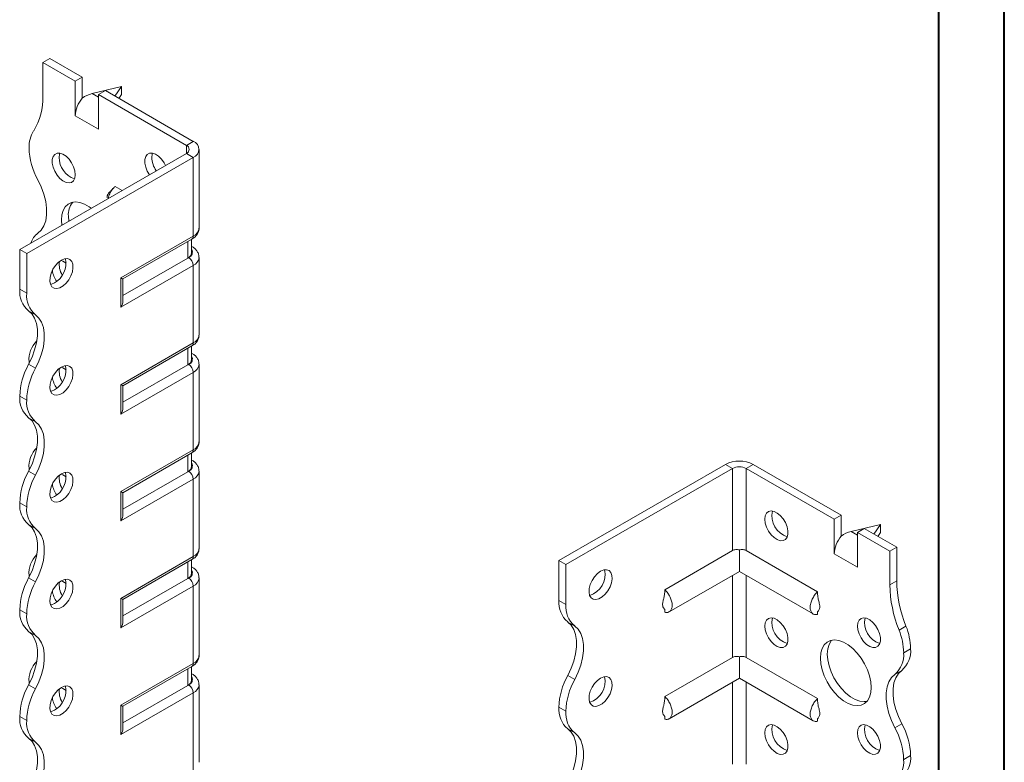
# Model space of a CAD drawing. Header units: millimetres. Extents: x 0 to 210, y 0 to 297.
# Tile 4 of 6: x 135 to 210, y 103 to 160. Entities that reach past the tile are written whole.
import ezdxf

# ---------------------------------------------------------------- set-up
doc = ezdxf.new("R2010")
doc.units = ezdxf.units.MM

msp = doc.modelspace()

# ---------------------------------------------------------------- linework, layer by layer
at = {"color": 7, "linetype": 'Continuous', "lineweight": 40}
for p, q in [((210.079, 0.215), (210.079, 297.215)), ((205.079, 5.215), (205.079, 292.215))]:
    msp.add_line(p, q, dxfattribs=at)
at = {"color": 7, "linetype": 'Continuous', "lineweight": 15}
for p, q in [((136.629, 156.717), (137.159, 157.024)), ((136.629, 156.717), (136.629, 154.154)), ((139.104, 155.289), (136.629, 156.717)), ((139.634, 155.595), (137.159, 157.024)), ((139.634, 155.595), (139.104, 155.289)), ((139.104, 152.635), (139.104, 155.289)), ((139.634, 154.002), (139.634, 155.595)), ((142.639, 154.88), (140.385, 154.345)), ((140.385, 154.345), (140.871, 154.064)), ((140.871, 154.268), (141.402, 154.574)), ((140.871, 151.614), (140.871, 154.268)), ((147.589, 150.39), (140.871, 154.268)), ((148.119, 150.696), (141.402, 154.574)), ((142.124, 154.158), (142.639, 154.88)), ((142.639, 154.268), (142.433, 153.979)), ((142.639, 154.88), (142.639, 154.268)), ((139.104, 152.635), (140.871, 151.614)), ((147.589, 150.39), (148.119, 150.696)), ((134.861, 142.43), (147.589, 149.778)), ((147.589, 150.39), (147.589, 149.778)), ((147.589, 149.778), (148.119, 149.472)), ((148.559, 144.062), (148.559, 150.084)), ((135.391, 142.124), (148.119, 149.472)), ((148.119, 143.45), (148.119, 149.472)), ((142.679, 146.944), (142.144, 147.253)), ((138.573, 144.98), (138.601, 144.589)), ((142.593, 140.26), (148.119, 143.45)), ((142.74, 140.175), (148.016, 143.221)), ((147.7, 141.779), (147.7, 143.038)), ((147.992, 142.187), (147.992, 143.208)), ((135.391, 142.124), (134.861, 142.43)), ((134.861, 139.389), (134.861, 142.43)), ((148.016, 142.658), (147.992, 142.671)), ((135.391, 139.083), (135.391, 142.124)), ((147.7, 141.779), (142.74, 138.915)), ((147.766, 141.817), (147.7, 141.779)), ((148.559, 135.897), (148.559, 141.817)), ((148.119, 141.204), (142.593, 138.014)), ((148.119, 135.284), (148.119, 141.204)), ((142.593, 138.014), (142.593, 140.26)), ((142.74, 138.507), (142.74, 140.175)), ((134.861, 139.389), (135.391, 139.083)), ((136.067, 137.431), (135.536, 137.737)), ((142.593, 132.094), (148.119, 135.284)), ((142.74, 132.01), (148.016, 135.056)), ((147.7, 133.613), (147.7, 134.873)), ((147.992, 134.021), (147.992, 135.042)), ((148.016, 134.492), (147.992, 134.506)), ((135.536, 133.654), (136.067, 133.348)), ((135.568, 133.854), (135.571, 133.719)), ((147.7, 133.613), (142.74, 130.75)), ((147.766, 133.651), (147.7, 133.613)), ((148.559, 127.731), (148.559, 133.651)), ((148.119, 133.039), (142.593, 129.849)), ((148.119, 127.119), (148.119, 133.039)), ((142.593, 129.849), (142.593, 132.094)), ((142.74, 130.342), (142.74, 132.01)), ((135.391, 130.917), (134.861, 131.223)), ((134.861, 131.223), (135.391, 130.917)), ((134.861, 131.223), (134.861, 131.223)), ((135.391, 130.917), (135.391, 130.917)), ((136.066, 129.266), (135.536, 129.572)), ((142.593, 123.929), (148.119, 127.119)), ((142.74, 123.844), (148.016, 126.89)), ((147.7, 125.448), (147.7, 126.708)), ((147.992, 125.856), (147.992, 126.877)), ((135.568, 125.689), (135.571, 125.554)), ((148.016, 126.327), (147.992, 126.34)), ((176.05, 118.652), (188.778, 126)), ((176.58, 118.346), (189.308, 125.694)), ((189.308, 125.694), (188.778, 126)), ((189.308, 125.694), (189.308, 119.413)), ((190.369, 125.694), (190.899, 126)), ((190.369, 119.413), (190.369, 125.694)), ((190.369, 125.694), (197.086, 121.816)), ((190.899, 126), (197.617, 122.122)), ((135.536, 125.489), (136.067, 125.183)), ((148.119, 124.874), (142.593, 121.683)), ((147.7, 125.448), (142.74, 122.584)), ((147.766, 125.486), (147.7, 125.448)), ((148.119, 118.954), (148.119, 124.874)), ((148.559, 119.566), (148.559, 125.486)), ((142.593, 121.683), (142.593, 123.929)), ((142.74, 122.176), (142.74, 123.844)), ((135.391, 122.752), (134.861, 123.058)), ((134.861, 123.057), (134.861, 123.058)), ((134.861, 123.057), (135.391, 122.751)), ((135.391, 122.751), (135.391, 122.752)), ((197.617, 122.122), (197.086, 121.816)), ((197.617, 120.529), (197.617, 122.122)), ((136.066, 121.1), (135.536, 121.407)), ((197.086, 119.162), (197.086, 121.816)), ((200.622, 121.408), (198.368, 120.872)), ((200.106, 120.685), (200.622, 121.408)), ((200.622, 121.408), (200.622, 120.795)), ((198.368, 120.872), (198.854, 120.591)), ((198.854, 120.796), (199.384, 121.102)), ((198.854, 118.142), (198.854, 120.796)), ((198.854, 120.796), (201.329, 119.367)), ((199.384, 121.102), (201.859, 119.673)), ((200.622, 120.795), (200.416, 120.506)), ((201.329, 119.367), (201.859, 119.673)), ((201.859, 119.673), (201.859, 117.109)), ((142.593, 115.764), (148.119, 118.954)), ((189.308, 119.413), (184.136, 116.427)), ((189.838, 119.468), (189.838, 117.83)), ((190.369, 119.413), (195.813, 116.27)), ((197.086, 119.162), (198.854, 118.142)), ((201.329, 119.367), (201.329, 116.803)), ((142.74, 115.679), (148.016, 118.725)), ((147.7, 117.282), (147.7, 118.542)), ((147.992, 117.691), (147.992, 118.711)), ((148.016, 118.162), (147.992, 118.175)), ((176.05, 118.652), (176.58, 118.346)), ((176.05, 115.611), (176.05, 118.652)), ((176.58, 115.305), (176.58, 118.346)), ((135.568, 117.523), (135.571, 117.389)), ((135.568, 117.523), (135.568, 117.523)), ((184.473, 114.733), (189.838, 117.83)), ((189.308, 117.524), (189.308, 111.248)), ((189.838, 117.83), (195.476, 114.576)), ((190.369, 111.248), (190.369, 117.524)), ((135.536, 117.324), (136.067, 117.017)), ((148.119, 116.708), (142.593, 113.518)), ((147.7, 117.282), (142.74, 114.419)), ((147.766, 117.321), (147.7, 117.282)), ((148.119, 110.788), (148.119, 116.708)), ((148.559, 111.401), (148.559, 117.32)), ((201.329, 116.803), (201.859, 117.109)), ((142.593, 113.518), (142.593, 115.764)), ((142.74, 114.011), (142.74, 115.679)), ((176.05, 115.611), (176.58, 115.305)), ((135.391, 114.586), (134.861, 114.892)), ((134.861, 114.892), (135.391, 114.586)), ((134.861, 114.892), (134.861, 114.892)), ((135.391, 114.586), (135.391, 114.586)), ((184.136, 114.923), (184.136, 114.699)), ((195.814, 114.76), (195.813, 114.542)), ((177.256, 113.653), (176.725, 113.959)), ((202.036, 113.339), (202.566, 113.646)), ((136.066, 112.935), (135.536, 113.241)), ((202.39, 111.61), (202.92, 111.916)), ((142.593, 107.598), (148.119, 110.788)), ((189.308, 111.248), (184.136, 108.262)), ((189.838, 111.302), (189.838, 109.665)), ((190.369, 111.248), (195.813, 108.105)), ((142.74, 107.514), (148.016, 110.559)), ((147.7, 109.117), (147.7, 110.377)), ((147.992, 109.525), (147.992, 110.546)), ((148.016, 109.996), (147.992, 110.01)), ((176.725, 109.877), (177.256, 109.57)), ((202.245, 110.264), (201.714, 109.958)), ((135.536, 109.158), (136.066, 108.852)), ((135.568, 109.359), (135.568, 109.218)), ((147.7, 109.117), (142.74, 106.254)), ((147.766, 109.155), (147.7, 109.117)), ((148.559, 103.235), (148.559, 109.155)), ((184.473, 106.568), (189.838, 109.665)), ((189.308, 109.359), (189.308, 103.083)), ((189.838, 109.665), (195.476, 106.41)), ((190.369, 103.083), (190.369, 109.359)), ((148.119, 108.543), (142.593, 105.353)), ((148.119, 102.623), (148.119, 108.543)), ((142.593, 105.353), (142.593, 107.598)), ((142.74, 105.845), (142.74, 107.514)), ((176.58, 107.139), (176.05, 107.445)), ((176.05, 107.445), (176.58, 107.139)), ((176.05, 107.445), (176.05, 107.445)), ((176.58, 107.139), (176.58, 107.139)), ((135.391, 106.422), (134.861, 106.728)), ((134.861, 106.726), (134.861, 106.728)), ((134.861, 106.726), (135.391, 106.42)), ((135.391, 106.42), (135.391, 106.422)), ((184.136, 106.758), (184.136, 106.534)), ((195.814, 106.595), (195.813, 106.377)), ((201.715, 105.875), (202.245, 106.181)), ((177.255, 105.488), (176.725, 105.794)), ((136.066, 104.77), (135.536, 105.076)), ((202.92, 103.751), (202.39, 103.445)), ((202.39, 103.444), (202.92, 103.751)), ((202.39, 103.445), (202.39, 103.444)), ((202.92, 103.751), (202.92, 103.751))]:
    msp.add_line(p, q, dxfattribs=at)
at = {"color": 7, "linetype": 'Continuous', "lineweight": 15, "flags": 128}
for points in [[(139.104, 148.144), (139.071, 148.438), (138.975, 148.749), (138.823, 149.052), (138.626, 149.326), (138.4, 149.55), (138.159, 149.707), (137.924, 149.787), (137.71, 149.782), (137.534, 149.694), (137.409, 149.529), (137.344, 149.299), (137.344, 149.021), (137.409, 148.716), (137.534, 148.406), (137.71, 148.115), (137.924, 147.863), (138.159, 147.671), (138.4, 147.551), (138.626, 147.513), (138.823, 147.56), (138.975, 147.688), (139.071, 147.888), (139.104, 148.144)], [(137.919, 149.788), (137.899, 149.727), (137.866, 149.471)], [(145.998, 148.859), (145.894, 149.053), (145.697, 149.326), (145.471, 149.55), (145.23, 149.708), (144.995, 149.788), (144.781, 149.783), (144.605, 149.695), (144.48, 149.53), (144.415, 149.299), (144.415, 149.021), (144.48, 148.716), (144.605, 148.407), (144.76, 148.145)], [(144.99, 149.788), (144.97, 149.728), (144.937, 149.471)], [(136.243, 143.671), (136.503, 143.916), (136.704, 144.239), (136.841, 144.63), (136.91, 145.08), (136.91, 145.576), (136.841, 146.105), (136.704, 146.654), (136.503, 147.209), (136.243, 147.754)], [(140.312, 145.577), (140.167, 145.683), (139.808, 145.891), (139.455, 146.018), (139.121, 146.061), (138.816, 146.019), (138.55, 145.893), (138.334, 145.688), (138.174, 145.409), (138.076, 145.067), (138.043, 144.674), (138.07, 144.283)], [(148.016, 142.658), (148.016, 142.658), (147.992, 142.669)], [(138.043, 141.614), (137.804, 141.438), (137.584, 141.2), (137.397, 140.917), (137.258, 140.609), (137.178, 140.301), (137.161, 140.014), (137.21, 139.77), (137.321, 139.587), (137.485, 139.479), (137.691, 139.453), (137.923, 139.512), (138.163, 139.651), (138.395, 139.86), (138.601, 140.123), (138.765, 140.421), (138.876, 140.732), (138.925, 141.032), (138.908, 141.3), (138.828, 141.516), (138.689, 141.662), (138.502, 141.73), (138.281, 141.713), (138.043, 141.614)], [(138.396, 141.387), (138.159, 141.542), (138.018, 141.599)], [(137.513, 139.878), (137.274, 139.779), (137.212, 139.766)], [(135.536, 137.737), (135.796, 137.492), (135.997, 137.169), (136.133, 136.778), (136.203, 136.329), (136.203, 135.833), (136.133, 135.303), (135.997, 134.754), (135.796, 134.199), (135.536, 133.654)], [(136.067, 133.348), (136.326, 133.893), (136.527, 134.448), (136.664, 134.997), (136.733, 135.526), (136.733, 136.022), (136.664, 136.472), (136.527, 136.863), (136.326, 137.186), (136.067, 137.431)], [(148.016, 134.492), (148.016, 134.492), (147.992, 134.504)], [(138.043, 133.448), (137.804, 133.273), (137.584, 133.034), (137.397, 132.751), (137.258, 132.444), (137.178, 132.136), (137.161, 131.849), (137.21, 131.605), (137.321, 131.422), (137.485, 131.314), (137.691, 131.288), (137.923, 131.347), (138.163, 131.486), (138.395, 131.695), (138.601, 131.958), (138.765, 132.256), (138.876, 132.566), (138.925, 132.867), (138.908, 133.135), (138.828, 133.35), (138.689, 133.497), (138.502, 133.565), (138.281, 133.548), (138.043, 133.448)], [(138.396, 133.222), (138.159, 133.377), (138.018, 133.434)], [(137.513, 131.713), (137.274, 131.613), (137.212, 131.6)], [(135.536, 129.572), (135.796, 129.327), (135.996, 129.004), (136.133, 128.613), (136.203, 128.163), (136.203, 127.667), (136.133, 127.138), (135.997, 126.589), (135.796, 126.034), (135.536, 125.489)], [(136.067, 125.183), (136.326, 125.728), (136.527, 126.282), (136.664, 126.832), (136.733, 127.361), (136.733, 127.857), (136.664, 128.307), (136.527, 128.698), (136.326, 129.02), (136.066, 129.266)], [(148.016, 126.327), (148.016, 126.327), (147.992, 126.338)], [(138.043, 125.283), (137.804, 125.107), (137.584, 124.869), (137.397, 124.586), (137.258, 124.279), (137.178, 123.97), (137.161, 123.683), (137.21, 123.439), (137.321, 123.257), (137.485, 123.148), (137.691, 123.123), (137.923, 123.181), (138.163, 123.32), (138.395, 123.529), (138.601, 123.792), (138.765, 124.09), (138.876, 124.401), (138.925, 124.701), (138.908, 124.969), (138.828, 125.185), (138.689, 125.332), (138.502, 125.399), (138.281, 125.383), (138.043, 125.283)], [(138.396, 125.056), (138.159, 125.211), (138.018, 125.268)], [(137.513, 123.548), (137.274, 123.448), (137.212, 123.435)], [(191.783, 121.816), (191.816, 122.072), (191.912, 122.272), (192.064, 122.399), (192.26, 122.446), (192.487, 122.408), (192.727, 122.289), (192.963, 122.096), (193.177, 121.845), (193.353, 121.554), (193.478, 121.244), (193.543, 120.939), (193.543, 120.661), (193.478, 120.431), (193.353, 120.265), (193.177, 120.177), (192.963, 120.173), (192.727, 120.252), (192.487, 120.41), (192.26, 120.634), (192.064, 120.908), (191.912, 121.211), (191.816, 121.521), (191.783, 121.816)], [(135.536, 121.407), (135.796, 121.161), (135.996, 120.839), (136.133, 120.448), (136.203, 119.998), (136.203, 119.502), (136.133, 118.972), (135.997, 118.423), (135.796, 117.869), (135.536, 117.324)], [(136.067, 117.017), (136.326, 117.563), (136.527, 118.117), (136.664, 118.666), (136.733, 119.196), (136.733, 119.692), (136.664, 120.141), (136.527, 120.533), (136.326, 120.855), (136.066, 121.1)], [(148.016, 118.161), (148.016, 118.162), (147.992, 118.173)], [(179.232, 117.836), (178.993, 117.66), (178.773, 117.422), (178.586, 117.139), (178.447, 116.832), (178.366, 116.523), (178.35, 116.236), (178.399, 115.992), (178.51, 115.81), (178.674, 115.701), (178.88, 115.676), (179.112, 115.734), (179.352, 115.873), (179.584, 116.082), (179.79, 116.345), (179.954, 116.643), (180.065, 116.954), (180.114, 117.254), (180.097, 117.522), (180.017, 117.738), (179.878, 117.885), (179.691, 117.952), (179.47, 117.936), (179.232, 117.836)], [(138.043, 117.117), (137.804, 116.942), (137.584, 116.704), (137.397, 116.42), (137.258, 116.113), (137.178, 115.805), (137.161, 115.518), (137.21, 115.274), (137.321, 115.091), (137.485, 114.983), (137.691, 114.957), (137.923, 115.016), (138.163, 115.155), (138.395, 115.364), (138.601, 115.627), (138.765, 115.925), (138.876, 116.236), (138.925, 116.536), (138.908, 116.804), (138.828, 117.019), (138.689, 117.166), (138.502, 117.234), (138.281, 117.217), (138.043, 117.117)], [(138.396, 116.891), (138.159, 117.046), (138.018, 117.103)], [(137.513, 115.382), (137.274, 115.282), (137.212, 115.269)], [(176.725, 109.877), (176.985, 110.422), (177.186, 110.976), (177.322, 111.525), (177.392, 112.055), (177.392, 112.551), (177.322, 113), (177.186, 113.391), (176.985, 113.714), (176.725, 113.959)], [(177.256, 109.57), (177.515, 110.115), (177.716, 110.67), (177.853, 111.219), (177.922, 111.749), (177.922, 112.245), (177.853, 112.694), (177.716, 113.085), (177.515, 113.408), (177.256, 113.653)], [(191.783, 113.65), (191.816, 113.907), (191.912, 114.106), (192.064, 114.234), (192.26, 114.281), (192.487, 114.243), (192.727, 114.123), (192.963, 113.931), (193.177, 113.679), (193.353, 113.388), (193.478, 113.078), (193.543, 112.773), (193.543, 112.495), (193.478, 112.265), (193.353, 112.1), (193.177, 112.012), (192.963, 112.007), (192.727, 112.087), (192.487, 112.244), (192.26, 112.468), (192.064, 112.742), (191.912, 113.045), (191.816, 113.356), (191.783, 113.65)], [(198.854, 113.651), (198.887, 113.907), (198.983, 114.107), (199.135, 114.235), (199.331, 114.282), (199.558, 114.244), (199.798, 114.124), (200.034, 113.931), (200.248, 113.68), (200.424, 113.389), (200.549, 113.079), (200.614, 112.774), (200.614, 112.496), (200.549, 112.266), (200.424, 112.101), (200.248, 112.012), (200.034, 112.008), (199.798, 112.087), (199.558, 112.245), (199.331, 112.469), (199.135, 112.743), (198.983, 113.046), (198.887, 113.356), (198.854, 113.651)], [(135.536, 113.241), (135.796, 112.996), (135.996, 112.673), (136.133, 112.282), (136.203, 111.832), (136.203, 111.336), (136.133, 110.807), (135.996, 110.257), (135.796, 109.703), (135.536, 109.158)], [(136.066, 108.852), (136.326, 109.397), (136.527, 109.951), (136.664, 110.501), (136.733, 111.03), (136.733, 111.526), (136.664, 111.976), (136.527, 112.367), (136.326, 112.69), (136.066, 112.935)], [(196.026, 111.201), (196.059, 111.594), (196.157, 111.936), (196.317, 112.215), (196.533, 112.421), (196.798, 112.547), (197.103, 112.589), (197.438, 112.545), (197.791, 112.418), (198.15, 112.211), (198.502, 111.931), (198.837, 111.588), (199.142, 111.194), (199.407, 110.762), (199.623, 110.306), (199.783, 109.843), (199.882, 109.387), (199.915, 108.956), (199.882, 108.562), (199.783, 108.22), (199.623, 107.942), (199.407, 107.736), (199.142, 107.61), (198.837, 107.568), (198.502, 107.611), (198.15, 107.739), (197.791, 107.946), (197.438, 108.226), (197.103, 108.569), (196.798, 108.963), (196.533, 109.395), (196.317, 109.851), (196.157, 110.314), (196.059, 110.769), (196.026, 111.201)], [(196.886, 112.568), (196.847, 112.521), (196.687, 112.242), (196.589, 111.901), (196.556, 111.507), (196.589, 111.075), (196.687, 110.62), (196.847, 110.157), (197.063, 109.701), (197.329, 109.269), (197.634, 108.875), (197.968, 108.532), (198.321, 108.252), (198.68, 108.045), (199.033, 107.918), (199.367, 107.874), (199.584, 107.894)], [(148.016, 109.996), (148.016, 109.996), (147.992, 110.007)], [(201.715, 105.875), (201.455, 106.42), (201.254, 106.975), (201.117, 107.524), (201.048, 108.053), (201.048, 108.55), (201.117, 108.999), (201.254, 109.39), (201.455, 109.713), (201.714, 109.958)], [(202.245, 110.264), (201.985, 110.019), (201.784, 109.696), (201.647, 109.305), (201.578, 108.856), (201.578, 108.36), (201.647, 107.83), (201.784, 107.281), (201.985, 106.726), (202.245, 106.181)], [(179.232, 109.67), (178.993, 109.495), (178.773, 109.257), (178.586, 108.973), (178.447, 108.666), (178.366, 108.358), (178.35, 108.071), (178.399, 107.827), (178.51, 107.644), (178.674, 107.536), (178.88, 107.51), (179.112, 107.569), (179.352, 107.708), (179.584, 107.917), (179.79, 108.18), (179.954, 108.478), (180.065, 108.789), (180.114, 109.089), (180.097, 109.357), (180.017, 109.572), (179.878, 109.719), (179.691, 109.787), (179.47, 109.77), (179.232, 109.67)], [(138.043, 108.952), (137.804, 108.776), (137.584, 108.538), (137.397, 108.255), (137.258, 107.948), (137.178, 107.639), (137.161, 107.353), (137.21, 107.109), (137.321, 106.926), (137.485, 106.818), (137.691, 106.792), (137.923, 106.851), (138.163, 106.99), (138.395, 107.198), (138.601, 107.462), (138.765, 107.76), (138.876, 108.07), (138.925, 108.371), (138.908, 108.639), (138.828, 108.854), (138.689, 109.001), (138.502, 109.068), (138.281, 109.052), (138.043, 108.952)], [(138.396, 108.725), (138.159, 108.88), (138.018, 108.937)], [(137.513, 107.217), (137.274, 107.117), (137.212, 107.104)], [(191.783, 105.485), (191.816, 105.741), (191.912, 105.941), (192.064, 106.069), (192.26, 106.115), (192.487, 106.078), (192.727, 105.958), (192.963, 105.765), (193.177, 105.514), (193.353, 105.223), (193.478, 104.913), (193.543, 104.608), (193.543, 104.33), (193.478, 104.1), (193.353, 103.934), (193.177, 103.846), (192.963, 103.842), (192.727, 103.921), (192.487, 104.079), (192.26, 104.303), (192.064, 104.577), (191.912, 104.88), (191.816, 105.19), (191.783, 105.485)], [(198.854, 105.485), (198.887, 105.742), (198.983, 105.941), (199.135, 106.069), (199.331, 106.116), (199.558, 106.078), (199.798, 105.959), (200.034, 105.766), (200.248, 105.515), (200.424, 105.223), (200.549, 104.914), (200.614, 104.609), (200.614, 104.331), (200.549, 104.1), (200.424, 103.935), (200.248, 103.847), (200.034, 103.842), (199.798, 103.922), (199.558, 104.08), (199.331, 104.304), (199.135, 104.577), (198.983, 104.881), (198.887, 105.191), (198.854, 105.485)], [(176.725, 101.711), (176.985, 102.256), (177.186, 102.811), (177.322, 103.36), (177.392, 103.89), (177.392, 104.386), (177.322, 104.835), (177.185, 105.226), (176.985, 105.549), (176.725, 105.794)], [(177.256, 101.405), (177.515, 101.95), (177.716, 102.505), (177.853, 103.054), (177.922, 103.583), (177.922, 104.079), (177.853, 104.529), (177.716, 104.92), (177.515, 105.243), (177.255, 105.488)], [(135.536, 105.076), (135.796, 104.83), (135.996, 104.508), (136.133, 104.117), (136.203, 103.667), (136.203, 103.171), (136.133, 102.641), (135.996, 102.092), (135.796, 101.538), (135.536, 100.992)], [(136.066, 100.686), (136.326, 101.231), (136.527, 101.786), (136.664, 102.335), (136.733, 102.865), (136.733, 103.361), (136.664, 103.81), (136.527, 104.202), (136.326, 104.524), (136.066, 104.77)]]:
    msp.add_lwpolyline(points, dxfattribs=at)
at = {"color": 7, "linetype": 'Continuous', "lineweight": 15}
for centre, radius, start, end in [((132.025, 153.965), 4.608, 327.74846, 2.33871), ((141.403, 152.529), 2.302, 140.22793, 177.36071), ((137.869, 150.278), 2.303, 147.74162, 182.29833), ((147.887, 150.084), 0.655, 290.78342, 69.21658), ((140.877, 150.35), 5.312, 181.78232, 209.26309), ((147.473, 150.084), 0.327, 290.78342, 69.21658), ((139.588, 149.463), 1.722, 179.74622, 251.81738), ((146.836, 149.558), 1.901, 182.60404, 215.59276), ((140.108, 145.084), 1.539, 141.53773, 183.88816), ((147.808, 144.137), 0.754, 294.37466, 354.3052), ((137.183, 142.435), 1.553, 127.23476, 161.82827), ((147.874, 143.423), 0.246, 305.01333, 6.29885), ((147.492, 142.237), 0.503, 294.37466, 354.3052), ((147.616, 142.221), 0.431, 290.26685, 29.20572), ((136.658, 141.373), 1.722, 299.74686, 11.822), ((139.466, 141.3), 1.594, 172.55814, 211.08499), ((147.352, 141.169), 0.768, 2.60548, 57.39452), ((147.823, 141.881), 0.738, 293.67445, 355.22598), ((139.313, 141.126), 1.988, 188.78709, 214.75221), ((136.814, 139.224), 1.96, 175.16429, 229.31203), ((137.344, 138.917), 1.96, 175.16429, 229.31203), ((137.571, 134.011), 2.009, 134.71765, 184.47723), ((147.808, 135.972), 0.754, 294.37466, 354.3052), ((147.874, 135.257), 0.246, 305.01333, 6.29885), ((147.492, 134.071), 0.503, 294.37466, 354.3052), ((147.616, 134.056), 0.431, 290.26685, 29.20572), ((140.17, 131.058), 5.312, 150.73691, 178.21768), ((140.7, 130.752), 5.312, 150.73691, 178.21768), ((136.658, 133.208), 1.722, 299.74686, 11.822), ((139.466, 133.135), 1.594, 172.55814, 211.08499), ((147.352, 133.004), 0.768, 2.60548, 57.39452), ((147.823, 133.715), 0.738, 293.67445, 355.22598), ((139.313, 132.961), 1.988, 188.78709, 214.75221), ((136.813, 131.057), 1.959, 175.16254, 229.32327), ((137.343, 130.751), 1.959, 175.16254, 229.32327), ((137.571, 125.846), 2.009, 134.71765, 184.47723), ((147.808, 127.806), 0.754, 294.37466, 354.3052), ((147.874, 127.092), 0.246, 305.01333, 6.29885), ((147.492, 125.906), 0.503, 294.37466, 354.3052), ((147.616, 125.89), 0.431, 290.26685, 29.20572), ((189.838, 123.953), 2.306, 62.60967, 117.39033), ((189.838, 124.67), 1.153, 62.60967, 117.39033), ((140.17, 122.893), 5.312, 150.73691, 178.21768), ((140.7, 122.586), 5.312, 150.73691, 178.21768), ((136.658, 125.043), 1.722, 299.74686, 11.822), ((139.466, 124.969), 1.594, 172.55814, 211.08499), ((147.352, 124.839), 0.768, 2.60548, 57.39452), ((147.823, 125.55), 0.738, 293.67445, 355.22598), ((139.313, 124.796), 1.988, 188.78709, 214.75221), ((136.813, 122.892), 1.959, 175.16254, 229.32327), ((137.343, 122.586), 1.959, 175.16254, 229.32327), ((193.991, 122.069), 1.666, 167.1952, 252.79943), ((199.386, 119.056), 2.302, 140.22793, 177.36071), ((137.571, 117.68), 2.009, 134.72167, 184.47672), ((147.874, 118.927), 0.246, 305.01333, 6.29885), ((147.808, 119.641), 0.754, 294.37466, 354.3052), ((147.492, 117.741), 0.503, 294.37466, 354.3052), ((147.616, 117.725), 0.431, 290.26685, 29.20572), ((177.908, 117.579), 1.666, 287.20078, 12.8046), ((140.17, 114.727), 5.312, 150.73691, 178.21768), ((140.7, 114.421), 5.312, 150.73691, 178.21768), ((136.658, 116.877), 1.722, 299.74686, 11.822), ((139.466, 116.804), 1.594, 172.55814, 211.08499), ((147.352, 116.673), 0.768, 2.60548, 57.39452), ((147.823, 117.384), 0.738, 293.67445, 355.22598), ((211.085, 116.991), 9.758, 181.10398, 201.97437), ((211.616, 117.297), 9.758, 181.10398, 201.97437), ((139.313, 116.63), 1.988, 188.78709, 214.75221), ((178.003, 115.446), 1.96, 175.16429, 229.31203), ((178.533, 115.14), 1.96, 175.16429, 229.31203), ((136.813, 114.727), 1.959, 175.16254, 229.32327), ((137.343, 114.421), 1.959, 175.16254, 229.32327), ((193.991, 113.904), 1.666, 167.1952, 252.79943), ((201.062, 113.905), 1.666, 167.1952, 252.79943), ((198.04, 111.819), 4.881, 1.13517, 21.97152), ((197.51, 111.513), 4.881, 1.13517, 21.97152), ((147.808, 111.475), 0.754, 294.37466, 354.3052), ((200.436, 111.445), 1.96, 310.68797, 4.83571), ((200.967, 111.751), 1.96, 310.68797, 4.83571), ((137.569, 109.515), 2.008, 134.70158, 184.47927), ((147.874, 110.761), 0.246, 305.01333, 6.29885), ((181.359, 107.28), 5.312, 150.73691, 178.21768), ((140.167, 106.563), 5.308, 150.73258, 178.21727), ((147.492, 109.575), 0.503, 294.37466, 354.3052), ((147.616, 109.559), 0.431, 290.26685, 29.20572), ((147.352, 108.508), 0.768, 2.60548, 57.39452), ((147.823, 109.219), 0.738, 293.67445, 355.22598), ((181.889, 106.974), 5.312, 150.73691, 178.21768), ((177.908, 109.414), 1.666, 287.20078, 12.8046), ((140.697, 106.256), 5.308, 150.73258, 178.21727), ((136.658, 108.712), 1.722, 299.74686, 11.822), ((139.466, 108.638), 1.594, 172.55814, 211.08499), ((139.313, 108.465), 1.988, 188.78709, 214.75221), ((178.002, 107.28), 1.959, 175.16254, 229.32327), ((178.532, 106.973), 1.959, 175.16254, 229.32327), ((136.813, 106.561), 1.959, 175.16254, 229.32327), ((137.343, 106.255), 1.959, 175.16254, 229.32327), ((193.991, 105.739), 1.666, 167.1952, 252.79943), ((201.062, 105.739), 1.666, 167.1952, 252.79943), ((197.614, 103.586), 5.308, 1.78273, 29.26742), ((197.084, 103.28), 5.308, 1.78273, 29.26742), ((200.436, 103.279), 1.96, 310.68797, 4.83571), ((200.967, 103.585), 1.96, 310.68797, 4.83571)]:
    msp.add_arc(centre, radius, start, end, dxfattribs=at)
for centre, major_axis, ratio, start_param, end_param in [((140.385, 153.12), (1.39, 0.796), 0.717477, 1.181016, 1.704614), ((142.24, 140.464), (0.5, -0.289), 0.00007, 0.000041, 0.785439), ((142.24, 138.218), (0.354, 0.612), 0.577335, 4.71243, 5.497828), ((142.24, 132.298), (0.5, -0.289), 0.00007, 0.000041, 0.785439), ((142.24, 130.053), (0.354, 0.612), 0.577335, 4.71243, 5.497828), ((142.24, 124.133), (0.5, -0.289), 0.00007, 0.000041, 0.785439), ((142.24, 121.888), (0.354, 0.612), 0.577335, 4.71243, 5.497828), ((198.368, 119.647), (1.39, 0.796), 0.717477, 1.181016, 1.704614), ((142.24, 115.968), (0.5, -0.289), 0.00007, 0.000041, 0.785439), ((142.24, 113.722), (0.354, 0.612), 0.577335, 4.71243, 5.497828), ((142.24, 107.802), (0.5, -0.289), 0.00007, 0.000041, 0.785439), ((142.24, 105.557), (0.354, 0.612), 0.577335, 4.71243, 5.497828)]:
    msp.add_ellipse(centre, major_axis=major_axis, ratio=ratio, start_param=start_param, end_param=end_param, dxfattribs=at)
for points, knots in [([(141.983, 147.093), (141.94, 147.044), (141.843, 146.931), (141.713, 146.813), (141.605, 146.681), (141.555, 146.566), (141.539, 146.501), (141.533, 146.457), (141.532, 146.426), (141.533, 146.408), (141.535, 146.392), (141.539, 146.38), (141.543, 146.375), (141.546, 146.377), (141.546, 146.377)], [0, 0, 0, 0, 0.202918, 0.462575, 0.688479, 0.791454, 0.837786, 0.874897, 0.905384, 0.919314, 0.933063, 0.962297, 0.997578, 1, 1, 1, 1]), ([(142.144, 147.253), (142.088, 147.197), (141.949, 147.06), (141.769, 146.78), (141.648, 146.521), (141.628, 146.387), (141.624, 146.361)], [0, 0, 0, 0, 0.232878, 0.5756622, 0.9184562, 1, 1, 1, 1]), ([(148.016, 143.221), (148.068, 143.254), (148.2, 143.337), (148.371, 143.507), (148.5, 143.731), (148.562, 143.922), (148.552, 144.032), (148.55, 144.059)], [0, 0, 0, 0, 0.173163, 0.436675, 0.683162, 0.921499, 1, 1, 1, 1]), ([(148.549, 141.819), (148.549, 141.879), (148.549, 142.023), (148.458, 142.237), (148.307, 142.444), (148.148, 142.578), (148.043, 142.641), (148.016, 142.658)], [0, 0, 0, 0, 0.171188, 0.414388, 0.65667, 0.911614, 1, 1, 1, 1]), ([(148.016, 135.056), (148.068, 135.089), (148.2, 135.172), (148.371, 135.341), (148.5, 135.565), (148.562, 135.757), (148.552, 135.866), (148.55, 135.893)], [0, 0, 0, 0, 0.173163, 0.436675, 0.683162, 0.921499, 1, 1, 1, 1]), ([(148.549, 133.654), (148.549, 133.713), (148.549, 133.858), (148.458, 134.072), (148.307, 134.279), (148.148, 134.412), (148.043, 134.476), (148.016, 134.492)], [0, 0, 0, 0, 0.171188, 0.414388, 0.65667, 0.911614, 1, 1, 1, 1]), ([(148.016, 126.89), (148.068, 126.923), (148.2, 127.007), (148.371, 127.176), (148.5, 127.4), (148.562, 127.591), (148.552, 127.701), (148.55, 127.728)], [0, 0, 0, 0, 0.1731631, 0.4366752, 0.6831622, 0.9214989, 1, 1, 1, 1]), ([(148.549, 125.488), (148.549, 125.548), (148.549, 125.692), (148.458, 125.906), (148.307, 126.113), (148.148, 126.247), (148.043, 126.311), (148.016, 126.327)], [0, 0, 0, 0, 0.171188, 0.414388, 0.65667, 0.911614, 1, 1, 1, 1]), ([(148.016, 118.725), (148.068, 118.758), (148.2, 118.841), (148.371, 119.011), (148.5, 119.234), (148.562, 119.426), (148.552, 119.535), (148.55, 119.562)], [0, 0, 0, 0, 0.173163, 0.436675, 0.683162, 0.921499, 1, 1, 1, 1]), ([(189.838, 119.468), (189.792, 119.482), (189.744, 119.491), (189.648, 119.499), (189.601, 119.498), (189.464, 119.482), (189.379, 119.454), (189.308, 119.413)], [0, 0, 0, 0, 0.25, 0.25, 0.5, 0.5, 1, 1, 1, 1]), ([(190.369, 119.413), (190.333, 119.434), (190.295, 119.451), (190.212, 119.478), (190.167, 119.488), (190.076, 119.498), (190.029, 119.499), (189.933, 119.491), (189.885, 119.482), (189.838, 119.468)], [0, 0, 0, 0, 0.25, 0.25, 0.5, 0.5, 0.75, 0.75, 1, 1, 1, 1]), ([(148.549, 117.323), (148.549, 117.383), (148.549, 117.527), (148.458, 117.741), (148.307, 117.948), (148.148, 118.081), (148.043, 118.145), (148.016, 118.162)], [0, 0, 0, 0, 0.171188, 0.414388, 0.65667, 0.911614, 1, 1, 1, 1]), ([(184.136, 116.223), (184.122, 116.106), (184.1, 115.907), (184.03, 115.668), (183.989, 115.49), (183.966, 115.338), (183.971, 115.205), (183.996, 115.115), (184.033, 115.034), (184.1, 114.971), (184.123, 114.927), (184.136, 114.903)], [0, 0, 0, 0, 0.183504, 0.31194, 0.386743, 0.467744, 0.560177, 0.6132, 0.6742, 0.824602, 1, 1, 1, 1]), ([(184.136, 114.699), (184.176, 114.689), (184.216, 114.683), (184.293, 114.681), (184.329, 114.684), (184.398, 114.698), (184.43, 114.71), (184.491, 114.742), (184.519, 114.762), (184.57, 114.81), (184.592, 114.838), (184.631, 114.901), (184.648, 114.937), (184.674, 115.013), (184.684, 115.054), (184.698, 115.141), (184.701, 115.188), (184.701, 115.285), (184.698, 115.335), (184.685, 115.438), (184.675, 115.491), (184.634, 115.653), (184.595, 115.761), (184.494, 115.975), (184.433, 116.076), (184.329, 116.22), (184.292, 116.265), (184.216, 116.351), (184.176, 116.39), (184.136, 116.427)], [0, 0, 0, 0, 0.0625, 0.0625, 0.125, 0.125, 0.1875, 0.1875, 0.25, 0.25, 0.3125, 0.3125, 0.375, 0.375, 0.4375, 0.4375, 0.5, 0.5, 0.5625, 0.5625, 0.625, 0.625, 0.75, 0.75, 0.875, 0.875, 0.9375, 0.9375, 1, 1, 1, 1]), ([(195.813, 116.27), (195.773, 116.233), (195.734, 116.194), (195.657, 116.108), (195.62, 116.063), (195.552, 115.968), (195.519, 115.919), (195.459, 115.818), (195.43, 115.764), (195.38, 115.658), (195.357, 115.605), (195.318, 115.497), (195.301, 115.442), (195.275, 115.335), (195.265, 115.282), (195.251, 115.179), (195.248, 115.128), (195.248, 114.983), (195.261, 114.895), (195.315, 114.741), (195.354, 114.678), (195.455, 114.581), (195.516, 114.549), (195.62, 114.526), (195.656, 114.523), (195.733, 114.526), (195.773, 114.531), (195.813, 114.542)], [0, 0, 0, 0, 0.0625, 0.0625, 0.125, 0.125, 0.1875, 0.1875, 0.25, 0.25, 0.3125, 0.3125, 0.375, 0.375, 0.4375, 0.4375, 0.5, 0.5, 0.625, 0.625, 0.75, 0.75, 0.875, 0.875, 0.9375, 0.9375, 1, 1, 1, 1]), ([(195.819, 114.748), (195.821, 114.749), (195.828, 114.749), (195.876, 114.808), (195.937, 114.912), (195.973, 115.022), (195.98, 115.124), (195.976, 115.24), (195.939, 115.438), (195.854, 115.72), (195.828, 115.944), (195.814, 116.066)], [0, 0, 0, 0, 0.083225, 0.205594, 0.329886, 0.435146, 0.481982, 0.527164, 0.637154, 0.802174, 1, 1, 1, 1]), ([(148.016, 110.559), (148.068, 110.592), (148.2, 110.676), (148.371, 110.845), (148.5, 111.069), (148.562, 111.26), (148.552, 111.37), (148.55, 111.397)], [0, 0, 0, 0, 0.173163, 0.436675, 0.683162, 0.921499, 1, 1, 1, 1]), ([(189.838, 111.302), (189.792, 111.317), (189.744, 111.326), (189.648, 111.334), (189.601, 111.333), (189.464, 111.317), (189.379, 111.289), (189.308, 111.248)], [0, 0, 0, 0, 0.25, 0.25, 0.5, 0.5, 1, 1, 1, 1]), ([(190.369, 111.248), (190.334, 111.268), (190.294, 111.286), (190.211, 111.313), (190.168, 111.322), (190.03, 111.338), (189.932, 111.331), (189.838, 111.302)], [0, 0, 0, 0, 0.25, 0.25, 0.5, 0.5, 1, 1, 1, 1]), ([(148.549, 109.158), (148.549, 109.217), (148.549, 109.361), (148.458, 109.576), (148.307, 109.783), (148.148, 109.916), (148.043, 109.98), (148.016, 109.996)], [0, 0, 0, 0, 0.171188, 0.414388, 0.65667, 0.911614, 1, 1, 1, 1]), ([(184.136, 108.058), (184.122, 107.941), (184.1, 107.742), (184.03, 107.503), (183.989, 107.325), (183.966, 107.172), (183.971, 107.039), (183.996, 106.95), (184.033, 106.869), (184.1, 106.805), (184.123, 106.761), (184.136, 106.737)], [0, 0, 0, 0, 0.183504, 0.31194, 0.386743, 0.467744, 0.560177, 0.6132, 0.6742, 0.824602, 1, 1, 1, 1]), ([(184.136, 106.534), (184.176, 106.523), (184.216, 106.518), (184.293, 106.515), (184.329, 106.518), (184.398, 106.533), (184.43, 106.545), (184.491, 106.576), (184.519, 106.597), (184.57, 106.645), (184.592, 106.673), (184.631, 106.736), (184.648, 106.771), (184.674, 106.848), (184.684, 106.889), (184.698, 106.976), (184.701, 107.023), (184.701, 107.12), (184.698, 107.17), (184.685, 107.273), (184.675, 107.326), (184.634, 107.487), (184.595, 107.596), (184.494, 107.809), (184.433, 107.911), (184.329, 108.054), (184.292, 108.1), (184.216, 108.185), (184.176, 108.225), (184.136, 108.262)], [0, 0, 0, 0, 0.0625, 0.0625, 0.125, 0.125, 0.1875, 0.1875, 0.25, 0.25, 0.3125, 0.3125, 0.375, 0.375, 0.4375, 0.4375, 0.5, 0.5, 0.5625, 0.5625, 0.625, 0.625, 0.75, 0.75, 0.875, 0.875, 0.9375, 0.9375, 1, 1, 1, 1]), ([(195.813, 108.105), (195.773, 108.068), (195.734, 108.028), (195.657, 107.943), (195.62, 107.897), (195.552, 107.803), (195.519, 107.754), (195.459, 107.652), (195.43, 107.599), (195.38, 107.493), (195.357, 107.439), (195.318, 107.331), (195.301, 107.277), (195.275, 107.169), (195.265, 107.117), (195.251, 107.014), (195.248, 106.963), (195.248, 106.818), (195.261, 106.729), (195.315, 106.576), (195.354, 106.512), (195.455, 106.415), (195.516, 106.383), (195.62, 106.361), (195.656, 106.358), (195.733, 106.361), (195.773, 106.366), (195.813, 106.377)], [0, 0, 0, 0, 0.0625, 0.0625, 0.125, 0.125, 0.1875, 0.1875, 0.25, 0.25, 0.3125, 0.3125, 0.375, 0.375, 0.4375, 0.4375, 0.5, 0.5, 0.625, 0.625, 0.75, 0.75, 0.875, 0.875, 0.9375, 0.9375, 1, 1, 1, 1]), ([(195.819, 106.583), (195.821, 106.583), (195.828, 106.584), (195.876, 106.643), (195.937, 106.746), (195.973, 106.857), (195.98, 106.959), (195.976, 107.075), (195.939, 107.273), (195.854, 107.555), (195.828, 107.779), (195.814, 107.901)], [0, 0, 0, 0, 0.0832246, 0.2055937, 0.3298857, 0.4351464, 0.4819815, 0.527164, 0.6371544, 0.8021744, 1, 1, 1, 1])]:
    msp.add_open_spline(points, degree=3, knots=knots, dxfattribs=at)
for points in [[(184.136, 116.427), (184.136, 116.359), (184.136, 116.291), (184.136, 116.223)], [(195.813, 116.27), (195.814, 116.202), (195.814, 116.134), (195.814, 116.066)], [(184.136, 108.262), (184.136, 108.194), (184.136, 108.126), (184.136, 108.058)], [(195.813, 108.105), (195.814, 108.037), (195.814, 107.969), (195.814, 107.901)]]:
    msp.add_open_spline(points, degree=3, dxfattribs=at)

doc.saveas('drawing.dxf')
